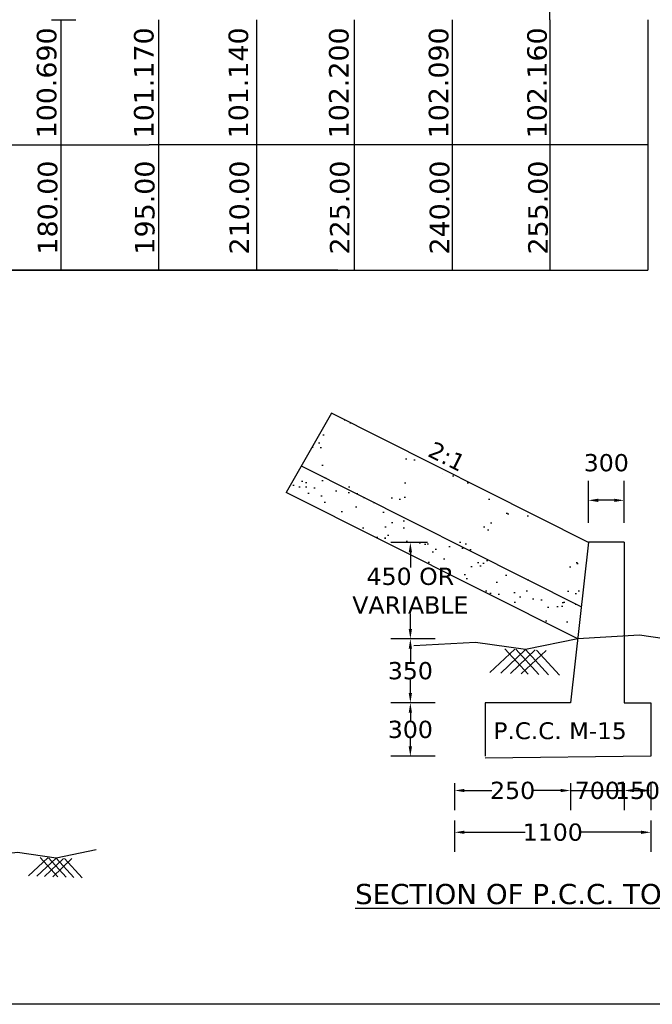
# Model space of a CAD drawing. Header units: feet. Extents: x -7746059455 to -3872100920, y -13315170761 to -6657279710.
# Tile 24 of 34: x -3872814257 to -3872804557, y -6657357375 to -6657342273. Entities that reach past the tile are written whole.
import ezdxf

# ---------------------------------------------------------------- set-up
doc = ezdxf.new("R2010")
doc.units = ezdxf.units.FT
doc.header["$MEASUREMENT"] = 0
doc.header["$PDMODE"] = 34
doc.header["$PDSIZE"] = 40
doc.layers.add('CHAINAGE', color=7, linetype='Continuous')
doc.layers.add('TEX', color=6, linetype='Continuous')
doc.styles.get("Standard").update_dxf_attribs({"font": 'verdana.ttf', "height": 264})
doc.dimstyles.new('Copy of ISO-25--------4', dxfattribs={"dimtxt": 200, "dimasz": 150, "dimexe": 300, "dimexo": 300, "dimgap": 0.02, "dimtad": 0, "dimtih": 1, "dimtoh": 1, "dimdec": 0, "dimlfac": 4, "dimdsep": 46, "dimtxsty": 'Standard', "dimcen": 150, "dimclrd": 1, "dimclre": 1, "dimclrt": 1, "dimadec": 0, "dimazin": 0, "dimtfac": 1, "dimtdec": 0, "dimtmove": 2, "dimatfit": 3, "dimfxl": 300, "dimarcsym": 0})
pattern_1 = [(142.5, (-3874846778.4, -6671083431.05), (15.313714, 468.411727), [0, -369.512685, 0, -413.270766, 0, -395.038232]), (172.5, (-3874846778.4, -6671083431.05), (-430.233515, 686.06498), [0, -199.34237, 0, -333.047618, 0, -127.627737]), (212.5, (-3874846479.4, -6671083431.05), (-757.04929, 1.375718), [0, -121.550225, 0, -437.580811, 0, -571.286059]), (222.5, (-3874846479.4, -6671083431.05), (-730.790733, 213.363325), [0, -60.775113, 0, -286.858532, 0, -328.185609])]

# ---------------------------------------------------------------- blocks, each defined once
blk = doc.blocks.new('*D84')
at = {"layer": 'Defpoints', "color": 0, "ltscale": 20, "transparency": 16777216}
for p in [(-3872805536.546461, -6657349645.138054), (-3872805536.546461, -6657350288.620516), (-3872804989.570446, -6657350288.620516)]:
    blk.add_point(p, dxfattribs=at)
at = {"layer": 'TEX', "color": 0, "lineweight": -2, "ltscale": 20, "transparency": 16777216}
for p, q in [((-3872805536.546461, -6657349988.620516), (-3872805536.546461, -6657349345.138054)), ((-3872804989.570446, -6657349988.620516), (-3872804989.570446, -6657349345.138054)), ((-3872805139.570446, -6657349645.138054), (-3872805386.546461, -6657349645.138054))]:
    blk.add_line(p, q, dxfattribs=at)
at = {"layer": 'TEX', "color": 0, "ltscale": 20, "transparency": 16777216}
for points in [[(-3872805386.546461, -6657349620.138054), (-3872805386.546461, -6657349670.138054), (-3872805536.546461, -6657349645.138054)], [(-3872805139.570446, -6657349620.138054), (-3872805139.570446, -6657349670.138054), (-3872804989.570446, -6657349645.138054)]]:
    blk.add_solid(points, dxfattribs=at)
at = {"layer": 'TEX', "color": 0, "ltscale": 20, "transparency": 16777216, "insert": (-3872805263.058454, -6657349070.135442), "char_height": 264, "attachment_point": 5}
blk.add_mtext('300', dxfattribs=at)
blk = doc.blocks.new('*D85')
at = {"layer": 'Defpoints', "color": 0, "ltscale": 20, "transparency": 16777216}
for p in [(-3872807587.706512, -6657351769.687351), (-3872808267.167111, -6657352750.012587), (-3872807587.706512, -6657352750.012587)]:
    blk.add_point(p, dxfattribs=at)
at = {"layer": 'TEX', "color": 0, "lineweight": -2, "ltscale": 20, "transparency": 16777216}
for p, q in [((-3872807887.706512, -6657351769.687351), (-3872808567.167111, -6657351769.687351)), ((-3872808267.167111, -6657351919.687351), (-3872808267.167111, -6657352122.333662)), ((-3872808267.167111, -6657352600.012587), (-3872808267.167111, -6657352397.366274)), ((-3872807887.706512, -6657352750.012587), (-3872808567.167111, -6657352750.012587))]:
    blk.add_line(p, q, dxfattribs=at)
at = {"layer": 'TEX', "color": 0, "ltscale": 20, "transparency": 16777216}
for points in [[(-3872808292.167111, -6657351919.687351), (-3872808242.167111, -6657351919.687351), (-3872808267.167111, -6657351769.687351)], [(-3872808292.167111, -6657352600.012587), (-3872808242.167111, -6657352600.012587), (-3872808267.167111, -6657352750.012587)]]:
    blk.add_solid(points, dxfattribs=at)
at = {"layer": 'TEX', "color": 0, "ltscale": 20, "transparency": 16777216, "insert": (-3872808267.167108, -6657352259.849965), "char_height": 264, "attachment_point": 5}
blk.add_mtext('350', dxfattribs=at)
blk = doc.blocks.new('*D86')
at = {"layer": 'Defpoints', "color": 0, "ltscale": 20, "transparency": 16777216}
for p in [(-3872807587.706512, -6657352750.012587), (-3872808267.167111, -6657353570.476606), (-3872807587.706512, -6657353570.476606)]:
    blk.add_point(p, dxfattribs=at)
at = {"layer": 'TEX', "color": 0, "lineweight": -2, "ltscale": 20, "transparency": 16777216}
for p, q in [((-3872807887.706512, -6657352750.012587), (-3872808567.167111, -6657352750.012587)), ((-3872808267.167111, -6657352900.012587), (-3872808267.167111, -6657353022.728291)), ((-3872808267.167111, -6657353420.476606), (-3872808267.167111, -6657353297.760902)), ((-3872807887.706512, -6657353570.476606), (-3872808567.167111, -6657353570.476606))]:
    blk.add_line(p, q, dxfattribs=at)
at = {"layer": 'TEX', "color": 0, "ltscale": 20, "transparency": 16777216}
for points in [[(-3872808292.167111, -6657352900.012587), (-3872808242.167111, -6657352900.012587), (-3872808267.167111, -6657352750.012587)], [(-3872808292.167111, -6657353420.476606), (-3872808242.167111, -6657353420.476606), (-3872808267.167111, -6657353570.476606)]]:
    blk.add_solid(points, dxfattribs=at)
at = {"layer": 'TEX', "color": 0, "ltscale": 20, "transparency": 16777216, "insert": (-3872808267.167112, -6657353160.244594), "char_height": 264, "attachment_point": 5}
blk.add_mtext('300', dxfattribs=at)
blk = doc.blocks.new('*D87')
at = {"layer": 'Defpoints', "color": 0, "ltscale": 20, "transparency": 16777216}
for p in [(-3872807587.70651, -6657353683.744295), (-3872805810.034467, -6657353683.744295), (-3872805810.034467, -6657354095.757398)]:
    blk.add_point(p, dxfattribs=at)
at = {"layer": 'TEX', "color": 0, "lineweight": -2, "ltscale": 20, "transparency": 16777216}
for p, q in [((-3872807587.70651, -6657353983.744295), (-3872807587.70651, -6657354395.757398)), ((-3872807437.70651, -6657354095.757398), (-3872807018.917352, -6657354095.757398)), ((-3872805960.034467, -6657354095.757398), (-3872806378.823625, -6657354095.757398)), ((-3872805810.034467, -6657353983.744295), (-3872805810.034467, -6657354395.757398))]:
    blk.add_line(p, q, dxfattribs=at)
at = {"layer": 'TEX', "color": 0, "ltscale": 20, "transparency": 16777216}
for points in [[(-3872807437.70651, -6657354070.757398), (-3872807437.70651, -6657354120.757398), (-3872807587.70651, -6657354095.757398)], [(-3872805960.034467, -6657354070.757398), (-3872805960.034467, -6657354120.757398), (-3872805810.034467, -6657354095.757398)]]:
    blk.add_solid(points, dxfattribs=at)
at = {"layer": 'TEX', "color": 0, "ltscale": 20, "transparency": 16777216, "insert": (-3872806698.870489, -6657354095.757398), "char_height": 264, "attachment_point": 5}
blk.add_mtext('250', dxfattribs=at)
blk = doc.blocks.new('*D88')
at = {"layer": 'Defpoints', "color": 0, "ltscale": 20, "transparency": 16777216}
for p in [(-3872805810.034467, -6657353683.744295), (-3872804989.570446, -6657353683.744295), (-3872804989.570446, -6657354095.757398)]:
    blk.add_point(p, dxfattribs=at)
at = {"layer": 'TEX', "color": 0, "lineweight": -2, "ltscale": 20, "transparency": 16777216}
for p, q in [((-3872805960.034467, -6657354095.757398), (-3872806110.034467, -6657354095.757398)), ((-3872805810.034467, -6657353983.744295), (-3872805810.034467, -6657354395.757398)), ((-3872805810.034467, -6657354095.757398), (-3872804989.570446, -6657354095.757398)), ((-3872804989.570446, -6657353983.744295), (-3872804989.570446, -6657354395.757398)), ((-3872804839.570446, -6657354095.757398), (-3872804689.570446, -6657354095.757398))]:
    blk.add_line(p, q, dxfattribs=at)
at = {"layer": 'TEX', "color": 0, "ltscale": 20, "transparency": 16777216}
for points in [[(-3872805960.034467, -6657354070.757398), (-3872805960.034467, -6657354120.757398), (-3872805810.034467, -6657354095.757398)], [(-3872804839.570446, -6657354070.757398), (-3872804839.570446, -6657354120.757398), (-3872804989.570446, -6657354095.757398)]]:
    blk.add_solid(points, dxfattribs=at)
at = {"layer": 'TEX', "color": 0, "ltscale": 20, "transparency": 16777216, "insert": (-3872805399.802454, -6657354095.757398), "char_height": 264, "attachment_point": 5}
blk.add_mtext('700', dxfattribs=at)
blk = doc.blocks.new('*D89')
at = {"layer": 'Defpoints', "color": 0, "ltscale": 20, "transparency": 16777216}
for p in [(-3872804989.570446, -6657353683.744295), (-3872804579.338435, -6657353683.744295), (-3872804579.338435, -6657354095.757398)]:
    blk.add_point(p, dxfattribs=at)
at = {"layer": 'TEX', "color": 0, "lineweight": -2, "ltscale": 20, "transparency": 16777216}
for p, q in [((-3872804989.570446, -6657353983.744295), (-3872804989.570446, -6657354395.757398)), ((-3872804839.570446, -6657354095.757398), (-3872804729.338435, -6657354095.757398)), ((-3872804579.338435, -6657353983.744295), (-3872804579.338435, -6657354395.757398))]:
    blk.add_line(p, q, dxfattribs=at)
at = {"layer": 'TEX', "color": 0, "ltscale": 20, "transparency": 16777216}
for points in [[(-3872804839.570446, -6657354070.757398), (-3872804839.570446, -6657354120.757398), (-3872804989.570446, -6657354095.757398)], [(-3872804729.338435, -6657354070.757398), (-3872804729.338435, -6657354120.757398), (-3872804579.338435, -6657354095.757398)]]:
    blk.add_solid(points, dxfattribs=at)
at = {"layer": 'TEX', "color": 0, "ltscale": 20, "transparency": 16777216, "insert": (-3872804784.45444, -6657354095.757398), "char_height": 264, "attachment_point": 5}
blk.add_mtext('150', dxfattribs=at)
blk = doc.blocks.new('*D90')
at = {"layer": 'Defpoints', "color": 0, "ltscale": 20, "transparency": 16777216}
for p in [(-3872808267.167111, -6657350291.148753), (-3872807703.637976, -6657350291.148753), (-3872807587.706512, -6657351769.687351)]:
    blk.add_point(p, dxfattribs=at)
at = {"layer": 'TEX', "color": 0, "lineweight": -2, "ltscale": 20, "transparency": 16777216}
for p, q in [((-3872808003.637976, -6657350291.148753), (-3872808567.167111, -6657350291.148753)), ((-3872808267.167111, -6657350441.148753), (-3872808267.167111, -6657350675.649899)), ((-3872808267.167111, -6657351619.687351), (-3872808267.167111, -6657351385.186205)), ((-3872807887.706512, -6657351769.687351), (-3872808567.167111, -6657351769.687351))]:
    blk.add_line(p, q, dxfattribs=at)
at = {"layer": 'TEX', "color": 0, "ltscale": 20, "transparency": 16777216}
for points in [[(-3872808292.167111, -6657350441.148753), (-3872808242.167111, -6657350441.148753), (-3872808267.167111, -6657350291.148753)], [(-3872808292.167111, -6657351619.687351), (-3872808242.167111, -6657351619.687351), (-3872808267.167111, -6657351769.687351)]]:
    blk.add_solid(points, dxfattribs=at)
at = {"layer": 'TEX', "color": 0, "ltscale": 20, "transparency": 16777216, "insert": (-3872808267.167112, -6657351030.418049), "char_height": 264, "attachment_point": 5}
blk.add_mtext('450 OR \\PVARIABLE', dxfattribs=at)
blk = doc.blocks.new('*D92')
at = {"layer": 'Defpoints', "color": 0, "ltscale": 20, "transparency": 16777216}
for p in [(-3872807587.70651, -6657354257.000534), (-3872804579.338435, -6657354257.000534), (-3872804579.338435, -6657354736.317837)]:
    blk.add_point(p, dxfattribs=at)
at = {"layer": 'TEX', "color": 0, "lineweight": -2, "ltscale": 20, "transparency": 16777216}
for p, q in [((-3872807587.70651, -6657354557.000534), (-3872807587.70651, -6657355036.317837)), ((-3872804579.338435, -6657354557.000534), (-3872804579.338435, -6657355036.317837)), ((-3872807437.70651, -6657354736.317837), (-3872806508.619705, -6657354736.317837)), ((-3872804729.338435, -6657354736.317837), (-3872805658.42524, -6657354736.317837))]:
    blk.add_line(p, q, dxfattribs=at)
at = {"layer": 'TEX', "color": 0, "ltscale": 20, "transparency": 16777216}
for points in [[(-3872807437.70651, -6657354711.317837), (-3872807437.70651, -6657354761.317837), (-3872807587.70651, -6657354736.317837)], [(-3872804729.338435, -6657354711.317837), (-3872804729.338435, -6657354761.317837), (-3872804579.338435, -6657354736.317837)]]:
    blk.add_solid(points, dxfattribs=at)
at = {"layer": 'TEX', "color": 0, "ltscale": 20, "transparency": 16777216, "insert": (-3872806083.522472, -6657354736.317837), "char_height": 264, "attachment_point": 5}
blk.add_mtext('1100', dxfattribs=at)

msp = doc.modelspace()

# ---------------------------------------------------------------- hatches: boundary and pattern name
at = {"layer": 'TEX', "ltscale": 20}
h = msp.add_hatch(dxfattribs=at)
h.set_pattern_fill('AR-SAND', scale=243.100451, style=0)
h.set_pattern_definition(pattern_1)
h.paths.add_polyline_path([(-3872809938.957832, -6657349118.815987), (-3872809478.252669, -6657348309.674361), (-3872805536.827374, -6657350291.148739), (-3872805646.348753, -6657351276.841136)])
h.paths.add_polyline_path([(-3872807183.232388, -6657350126.100612), (-3872807064.044149, -6657349879.950552, 0.4142135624), (-3872807191.005975, -6657349514.612246), (-3872807801.390085, -6657349219.058366, 0.4142135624), (-3872808166.728387, -6657349346.020191), (-3872808285.916626, -6657349592.170258, 0.4142135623), (-3872808158.9548, -6657349957.508556), (-3872807548.570687, -6657350253.062439, 0.4142135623)], flags=16)
h.paths.add_polyline_path([(-3872806884.142123, -6657350598.395669), (-3872806273.75801, -6657350893.94955, 0.4142135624), (-3872805908.419709, -6657350766.987725), (-3872805789.23147, -6657350520.83766, 0.4142135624), (-3872805916.193298, -6657350155.499359), (-3872806526.577408, -6657349859.945476, 0.4142135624), (-3872806891.91571, -6657349986.907299), (-3872807011.103947, -6657350233.057362, 0.4142135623)], flags=16)
h.paths.add_polyline_path([(-3872808468.167098, -6657349483.49975), (-3872808348.978862, -6657349237.349689, 0.4142135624), (-3872808475.940687, -6657348872.011386), (-3872809086.324797, -6657348576.457503, 0.4142135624), (-3872809451.663098, -6657348703.419331), (-3872809570.851336, -6657348949.569392, 0.4142135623), (-3872809443.889512, -6657349314.907696), (-3872808833.505402, -6657349610.461578, 0.4142135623)], flags=16)
h = msp.add_hatch(dxfattribs=at)
h.set_pattern_fill('AR-SAND', scale=243.100451, style=0)
h.set_pattern_definition(pattern_1)
h.paths.add_polyline_path([(-3872810169.310414, -6657349523.386801), (-3872809938.957832, -6657349118.815987), (-3872805646.348753, -6657351276.841136), (-3872805701.10944, -6657351769.687336)])

# ---------------------------------------------------------------- linework, layer by layer
at = {"layer": 'CHAINAGE', "color": 0}
for p, q in [((-3872834740, -6657344194.083265), (-3872812270.206562, -6657344194.083263)), ((-3872804626.939803, -6657344194.083261), (-3872812270.206562, -6657344194.083263)), ((-3872834740, -6657346114.704078), (-3872804626.939802, -6657346114.704082))]:
    msp.add_line(p, q, dxfattribs=at)
msp.add_lwpolyline([(-3872809379.548921, -6657346114.704081), (-3872834740, -6657346114.70408)], dxfattribs=at)
at = {"layer": 'TEX', "color": 0, "ltscale": 20}
for p, q in [((-3872806126.939803, -6657342273.462458), (-3872806132.151475, -6657334470)), ((-3872813770.206562, -6657342273.462451), (-3872813395.206562, -6657342273.462451)), ((-3872813626.939803, -6657342273.462452), (-3872813626.939803, -6657346114.70408)), ((-3872812126.939803, -6657342273.462452), (-3872812126.939803, -6657346114.70408)), ((-3872810626.939803, -6657342273.462452), (-3872810626.939803, -6657346114.70408)), ((-3872809126.939803, -6657342273.462452), (-3872809126.939803, -6657346114.70408)), ((-3872807626.939803, -6657342273.462452), (-3872807626.939803, -6657346114.70408)), ((-3872806126.939803, -6657342273.462452), (-3872806126.939803, -6657346114.70408)), ((-3872804626.939803, -6657342273.462452), (-3872804626.939803, -6657346114.70408))]:
    msp.add_line(p, q, dxfattribs=at)
at = {"layer": 'TEX', "color": 7, "ltscale": 20}
for p, q in [((-3872809478.252669, -6657348309.674371), (-3872810169.310414, -6657349523.38681)), ((-3872805536.827374, -6657350291.148749), (-3872809478.252669, -6657348309.674371)), ((-3872805646.348753, -6657351276.84115), (-3872809934.574092, -6657349121.019841)), ((-3872807775.69567, -6657349231.329964), (-3872807775.69567, -6657349231.329964)), ((-3872805701.10944, -6657351769.687347), (-3872810169.310414, -6657349523.38681)), ((-3872805536.546461, -6657350288.620516), (-3872805810.034467, -6657352750.012583)), ((-3872804989.570446, -6657350288.620516), (-3872805536.546461, -6657350288.620516)), ((-3872804989.570446, -6657350288.620516), (-3872804989.570446, -6657352750.012583)), ((-3872807048.329541, -6657352288.184114), (-3872806666.861494, -6657351928.529817)), ((-3872806882.109953, -6657352294.500458), (-3872806500.641911, -6657351934.846159)), ((-3872806462.812341, -6657352310.43377), (-3872806815.88598, -6657351922.866888)), ((-3872806733.08547, -6657352300.163388), (-3872806351.61743, -6657351940.509089)), ((-3872806296.592758, -6657352316.750111), (-3872806649.666396, -6657351929.183228)), ((-3872806566.865889, -6657352306.479732), (-3872806185.397848, -6657351946.825436)), ((-3872806147.568276, -6657352322.413039), (-3872806500.641911, -6657351934.846159)), ((-3872805981.348692, -6657352328.729389), (-3872806334.42233, -6657351941.162508)), ((-3872807121.10944, -6657352750.012583), (-3872807121.10944, -6657353570.476603)), ((-3872805810.034467, -6657352750.012583), (-3872807121.10944, -6657352750.012583)), ((-3872804989.570446, -6657352750.012583), (-3872804579.338435, -6657352750.012583)), ((-3872804579.338435, -6657352750.012583), (-3872804579.338435, -6657353570.476603)), ((-3872804579.338435, -6657353570.476603), (-3872807121.10944, -6657353600.012583)), ((-3872814121.538743, -6657355403.381083), (-3872813828.101783, -6657355126.723929)), ((-3872813993.67752, -6657355408.239809), (-3872813700.240566, -6657355131.582655)), ((-3872813671.140899, -6657355420.496203), (-3872813942.736005, -6657355122.367832)), ((-3872813879.043304, -6657355412.59591), (-3872813585.606349, -6657355135.938758)), ((-3872813543.279679, -6657355425.354929), (-3872813814.874784, -6657355127.226556)), ((-3872813751.182087, -6657355417.454636), (-3872813457.745133, -6657355140.797483)), ((-3872813428.645462, -6657355429.711026), (-3872813700.240566, -6657355131.582655)), ((-3872813300.784244, -6657355434.569754), (-3872813572.379348, -6657355136.441383))]:
    msp.add_line(p, q, dxfattribs=at)
at = {"layer": 'TEX', "color": 0, "ltscale": 20}
msp.add_lwpolyline([(-3872783733.785247, -6657357374.704073), (-3872844550, -6657357374.704073), (-3872844550, -6657322720), (-3872783733.785247, -6657322720)], close=True, dxfattribs=at)
at = {"layer": 'TEX', "color": 7, "ltscale": 20}
for points in [[(-3872803187.793612, -6657351660.618559), (-3872803187.793612, -6657351660.618559), (-3872803987.326082, -6657351825.777369), (-3872804754.075861, -6657351715.558597), (-3872805701.10944, -6657351769.687347)], [(-3872805701.109442, -6657351769.687347), (-3872805701.109442, -6657351769.687347), (-3872806500.641911, -6657351934.846159), (-3872807267.39169, -6657351824.627384), (-3872808214.425271, -6657351878.756138)], [(-3872813085.21559, -6657355004.537417), (-3872813085.21559, -6657355004.537417), (-3872813700.240566, -6657355131.582655), (-3872814290.048089, -6657355046.798985), (-3872814632.016601, -6657355088.436483)]]:
    msp.add_lwpolyline(points, dxfattribs=at)

# ---------------------------------------------------------------- texts
at = {"layer": 'CHAINAGE', "color": 0}
for s, p in [('100.690', (-3872813694.953885, -6657344093.29661)), ('101.170', (-3872812204.953885, -6657344093.29661)), ('101.140', (-3872810754.953885, -6657344093.29661)), ('102.200', (-3872809214.953885, -6657344093.29661)), ('102.090', (-3872807684.953885, -6657344093.29661)), ('102.160', (-3872806174.953885, -6657344093.29661))]:
    msp.add_text(s, height=300, rotation=90, dxfattribs=at).set_placement(p)
at = {"layer": 'CHAINAGE', "color": 0, "char_height": 300, "width": 1234.1875, "attachment_point": 7, "rotation": 90}
for s, insert in [('180.00', (-3872813674.654556, -6657345874.70408)), ('195.00', (-3872812184.654556, -6657345874.70408)), ('210.00', (-3872810734.654556, -6657345874.70408)), ('225.00', (-3872809194.654556, -6657345874.70408)), ('240.00', (-3872807664.654556, -6657345874.70408)), ('255.00', (-3872806154.654556, -6657345874.70408))]:
    msp.add_mtext(s, dxfattribs=dict(at, insert=insert))
at = {"layer": 'TEX', "color": 7, "ltscale": 20, "insert": (-3872807393.550248, -6657348983.75941), "char_height": 257.9890176, "width": 729.45674318, "attachment_point": 3, "rotation": 333.3099324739}
msp.add_mtext('2:1', dxfattribs=at)
at = {"layer": 'TEX', "color": 7, "ltscale": 20, "insert": (-3872806991.574505, -6657353049.593724), "char_height": 257.9890176, "width": 17845.6610813, "attachment_point": 1}
msp.add_mtext('P.C.C. M-15', dxfattribs=at)
at = {"layer": 'TEX', "color": 0, "ltscale": 20, "insert": (-3872805970.638619, -6657355528.473285), "char_height": 309.58682112, "width": 7473.7220027, "attachment_point": 2}
msp.add_mtext('{\\LSECTION OF P.C.C. TOE WALL}', dxfattribs=at)

# ---------------------------------------------------------------- dimensions: what is measured, and where the dimension line sits
at = {"layer": 'TEX', "color": 7, "ltscale": 20}
for base, p1, p2, text, picture, middle in [((-3872805536.546461, -6657349645.138054), (-3872804989.570446, -6657350288.620516), (-3872805536.546461, -6657350288.620516), '300', '*D84', (-3872805263.058454, -6657349070.135442)), ((-3872805810.034467, -6657354095.757398), (-3872807587.70651, -6657353683.744295), (-3872805810.034467, -6657353683.744295), '250', '*D87', (-3872806698.870489, -6657354095.757398)), ((-3872804579.338435, -6657354736.317837), (-3872807587.70651, -6657354257.000534), (-3872804579.338435, -6657354257.000534), '1100', '*D92', (-3872806083.522472, -6657354736.317837))]:
    dim = msp.add_linear_dim(base=base, p1=p1, p2=p2, text=text, dimstyle='Copy of ISO-25--------4', override={"dimclrd": 0, "dimclre": 0, "dimclrt": 0}, dxfattribs=at)
    dim.commit()
    dim.dimension.update_dxf_attribs({"geometry": picture, "text_midpoint": middle})
for base, p1, p2, text, picture, middle in [((-3872808267.167111, -6657350291.148753), (-3872807587.70651, -6657351769.687347), (-3872807703.637974, -6657350291.148749), '450 OR \\PVARIABLE', '*D90', (-3872808267.167112, -6657351030.418049)), ((-3872808267.167111, -6657353570.476606), (-3872807587.70651, -6657352750.012583), (-3872807587.70651, -6657353570.476603), '300', '*D86', (-3872808267.167112, -6657353160.244594))]:
    dim = msp.add_linear_dim(base=base, p1=p1, p2=p2, angle=90, text=text, dimstyle='Copy of ISO-25--------4', override={"dimclrd": 0, "dimclre": 0, "dimclrt": 0}, dxfattribs=at)
    dim.commit()
    dim.dimension.update_dxf_attribs({"geometry": picture, "text_midpoint": middle})
dim = msp.add_linear_dim(base=(-3872808267.167111, -6657352750.012587), p1=(-3872807587.70651, -6657351769.687347), p2=(-3872807587.70651, -6657352750.012583), angle=90, text='350', dimstyle='Copy of ISO-25--------4', override={"dimclrd": 0, "dimclre": 0, "dimclrt": 0}, dxfattribs=at)
dim.commit()
dim.dimension.update_dxf_attribs({"geometry": '*D85', "text_midpoint": (-3872808267.167108, -6657352259.849965), "dimtype": 160})
for base, p1, p2, text, picture, middle in [((-3872804989.570446, -6657354095.757398), (-3872805810.034467, -6657353683.744295), (-3872804989.570446, -6657353683.744295), '700', '*D88', (-3872805399.802454, -6657354095.757398)), ((-3872804579.338435, -6657354095.757398), (-3872804989.570446, -6657353683.744295), (-3872804579.338435, -6657353683.744295), '150', '*D89', (-3872804784.45444, -6657354095.757398))]:
    dim = msp.add_linear_dim(base=base, p1=p1, p2=p2, text=text, dimstyle='Copy of ISO-25--------4', override={"dimclrd": 0, "dimclre": 0, "dimclrt": 0}, dxfattribs=at)
    dim.commit()
    dim.dimension.update_dxf_attribs({"geometry": picture, "text_midpoint": middle, "dimtype": 160})

doc.saveas('drawing.dxf')
